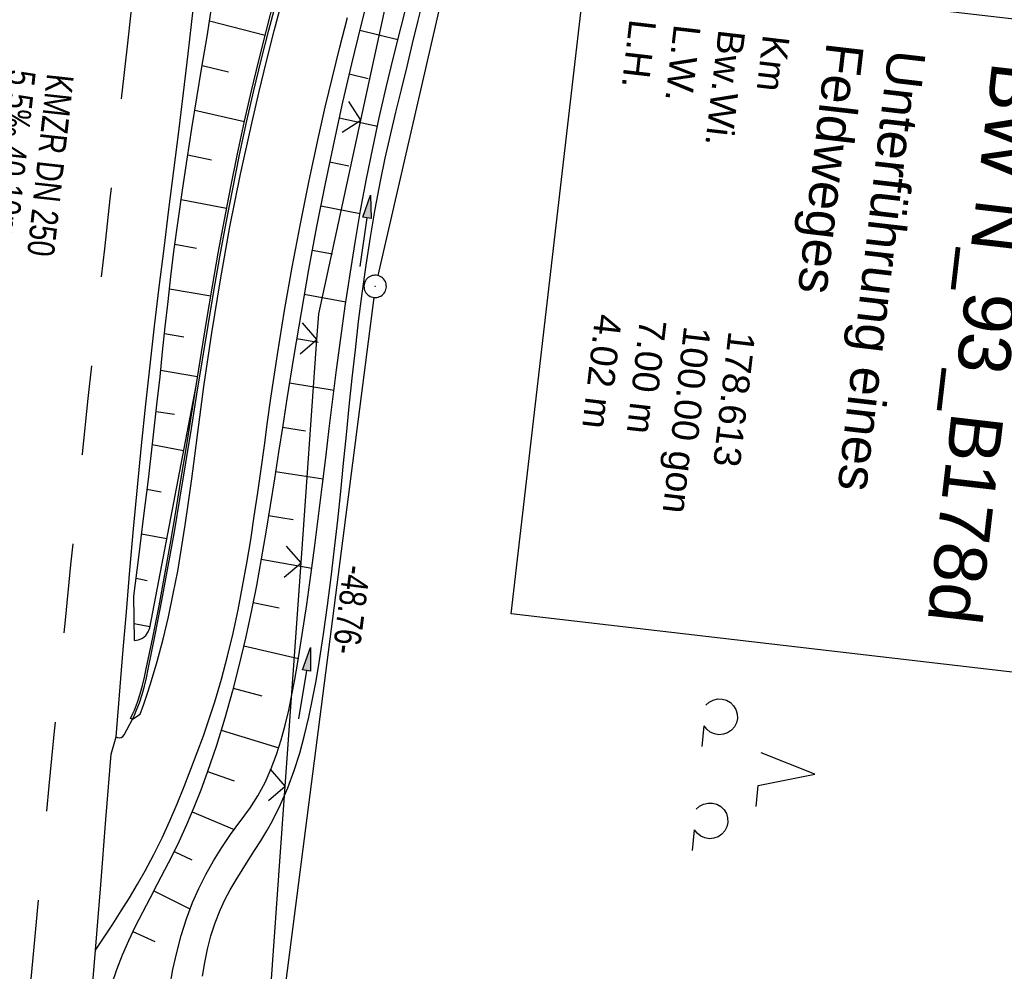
# Model space of a CAD drawing. Extents: x 508275 to 508667, y 447201 to 448341.
# Tile 27 of 33: x 508505 to 508571, y 447992 to 448056. Entities that reach past the tile are written whole.
import ezdxf

# ---------------------------------------------------------------- set-up
doc = ezdxf.new("R2010")
doc.units = 0
doc.header["$LTSCALE"] = 10
doc.header["$MEASUREMENT"] = 0
for name, pattern in [('AUSGEZOGEN', [0]), ('LT00', [0]), ('LT02', [0.4, 0.2, -0.2])]:
    doc.linetypes.add(name, pattern=pattern)
doc.layers.get('0').update_dxf_attribs({"linetype": 'LT00'})
for name, color, linetype in [('--EK_FBR', 250, 'LT00'), ('--EK_Haltung-Text', 140, 'LT00'), ('--EL_DFK_AB_L', 21, 'LT00'), ('--EL_DFK_AB_P', 7, 'LT00'), ('ABSTAND', 8, 'LT00'), ('BW_TEXT_A', 20, 'AUSGEZOGEN'), ('DFK_AB_L', 21, 'LT00'), ('DFK_AB_P', 7, 'LT00'), ('DFK_NUTZUNG', 250, 'LT00'), ('PFEIL', 140, 'AUSGEZOGEN'), ('V126_AFBR_BAB', 250, 'LT00'), ('V126_BOESCH', 250, 'LT00'), ('V126_BOSCHUNG', 250, 'LT00'), ('V126_GRABEN', 250, 'LT00'), ('V126_H_BORD', 8, 'LT00'), ('V126_LG_MARK', 250, 'LT02'), ('V126_RINNE', 182, 'LT00'), ('V126_ZAUN', 40, 'LT00')]:
    doc.layers.add(name, color=color, linetype=linetype)
doc.styles.add('Beschrift', font='ARIAL.TTF')
doc.styles.add('Haltungsbeschriftung', font='ARIAL.TTF', dxfattribs={"width": 0.75})
doc.styles.get("Standard").update_dxf_attribs({"font": 'ARIAL.TTF'})

# ---------------------------------------------------------------- blocks, each defined once
blk = doc.blocks.new('SYMB7201')
at = {"color": 0, "linetype": 'ByBlock'}
for p, q in [((0, 0.385), (-0.11, 0.015)), ((-0.255, -0.385), (-0.115, -0.385)), ((0.445, -0.385), (0.585, -0.385))]:
    blk.add_line(p, q, dxfattribs=at)
for points in [[(0.25, 0.015), (0.11, 0.015), (0, 0.385)], [(-0.393816, -0.383308), (-0.416239, -0.362945), (-0.432849, -0.337617), (-0.442589, -0.308936), (-0.444836, -0.27873), (-0.439449, -0.248923), (-0.426769, -0.221415), (-0.407606, -0.197958), (-0.38318, -0.180047), (-0.355047, -0.168823), (-0.325, -0.165), (-0.294953, -0.168823), (-0.26682, -0.180047), (-0.242394, -0.197959), (-0.223231, -0.221415), (-0.210551, -0.248923), (-0.205164, -0.27873), (-0.207411, -0.308936), (-0.21715, -0.337617), (-0.233761, -0.362945), (-0.256184, -0.383308)], [(0.306185, -0.383308), (0.283761, -0.362945), (0.267151, -0.337617), (0.257411, -0.308936), (0.255164, -0.27873), (0.260552, -0.248923), (0.273231, -0.221415), (0.292394, -0.197958), (0.31682, -0.180047), (0.344953, -0.168823), (0.375, -0.165), (0.405047, -0.168823), (0.43318, -0.180047), (0.457606, -0.197959), (0.476769, -0.221415), (0.489449, -0.248923), (0.494836, -0.27873), (0.492589, -0.308936), (0.48285, -0.337617), (0.466239, -0.362945), (0.443816, -0.383308)]]:
    blk.add_lwpolyline(points, dxfattribs=at)
blk = doc.blocks.new('SYMB0003')
at = {"color": 0, "linetype": 'ByBlock'}
for p, q in [((-0.015712, 0), (0.010166, 0.012015)), ((0, -0.021257), (-0.015712, 0)), ((0.010166, 0.012015), (0, -0.021257))]:
    blk.add_line(p, q, dxfattribs=at)
for points in [[(-0.031395, 0.499013), (-0.093691, 0.491144), (-0.154509, 0.475528), (-0.21289, 0.452414), (-0.267913, 0.422164), (-0.318712, 0.385257), (-0.364484, 0.342274), (-0.404509, 0.293893), (-0.438154, 0.240877), (-0.464888, 0.184062), (-0.484292, 0.124345), (-0.496058, 0.062667), (-0.5, 0)], [(0.5, 0), (0.496057, 0.062667), (0.484292, 0.124345), (0.464888, 0.184062), (0.438153, 0.240877), (0.404509, 0.293893), (0.364484, 0.342274), (0.318712, 0.385257), (0.267913, 0.422164), (0.21289, 0.452414), (0.154509, 0.475528), (0.093691, 0.491144), (0.031395, 0.499013), (-0.031395, 0.499013)], [(-0.5, 0), (-0.496058, -0.062667), (-0.484292, -0.124345), (-0.464888, -0.184062), (-0.438154, -0.240877), (-0.404509, -0.293893), (-0.364485, -0.342274), (-0.318712, -0.385257), (-0.267914, -0.422164), (-0.21289, -0.452414), (-0.154509, -0.475529), (-0.093691, -0.491144), (-0.031395, -0.499014), (0.031395, -0.499014)], [(0.031395, -0.499014), (0.093691, -0.491144), (0.154509, -0.475529), (0.21289, -0.452414), (0.267914, -0.422164), (0.318712, -0.385257), (0.364485, -0.342274), (0.404509, -0.293893), (0.438154, -0.240877), (0.464889, -0.184062), (0.484292, -0.124345), (0.496058, -0.062667), (0.5, 0)]]:
    blk.add_lwpolyline(points, dxfattribs=at)
blk = doc.blocks.new('Pfreil3')
at = {"layer": 'PFEIL'}
blk.add_hatch(color=256, dxfattribs=at).paths.add_polyline_path([(-1.549, 0.273), (-1.549, -0.273), (0, 0)])
for p, q in [((-1.549, 0), (-4.831, 0)), ((-1.549, -0.273), (-1.549, 0.273)), ((-1.549, 0.273), (0, 0)), ((0, 0), (-1.549, -0.273))]:
    blk.add_line(p, q, dxfattribs=at)
blk = doc.blocks.new('SYMB0024')
at = {"color": 0, "linetype": 'ByBlock'}
for p, q in [((-0.5, 0.5), (0, 0)), ((0, 0), (0.5, 0.5))]:
    blk.add_line(p, q, dxfattribs=at)

msp = doc.modelspace()

# ---------------------------------------------------------------- linework, layer by layer
at = {"layer": '--EK_FBR', "color": 2}
for points in [[(508511.528, 448007.752), (508511.751, 448010.541), (508511.976, 448013.329), (508512.206, 448016.117), (508512.443, 448018.904), (508512.689, 448021.69), (508512.948, 448024.475), (508513.221, 448027.258), (508513.511, 448030.04), (508513.8, 448032.651), (508514.103, 448035.26), (508514.416, 448037.868), (508514.738, 448040.476), (508515.064, 448043.083), (508515.391, 448045.69), (508515.717, 448048.297), (508516.039, 448050.904), (508516.353, 448053.513), (508517.027, 448059.435), (508517.645, 448065.362), (508518.207, 448071.295), (508518.378, 448073.221), (508518.545, 448075.148)], [(508507.237, 447958.458), (508507.505, 447961.831), (508507.781, 447965.203), (508508.065, 447968.575), (508508.352, 447971.947), (508508.641, 447975.318), (508508.929, 447978.689), (508509.213, 447982.061), (508509.526, 447985.854), (508509.834, 447989.648), (508510.138, 447993.442), (508510.488, 447997.825), (508510.836, 448002.208), (508511.184, 448006.591), (508511.528, 448007.752)]]:
    msp.add_lwpolyline(points, dxfattribs=at)
at = {"layer": '--EK_FBR'}
for points in [[(508513.141, 448009.261), (508513.373, 448009.937), (508513.601, 448010.613), (508513.822, 448011.292), (508514.269, 448012.782), (508514.671, 448014.283), (508515.031, 448015.796), (508515.354, 448017.317), (508515.646, 448018.847), (508515.91, 448020.384), (508516.153, 448021.926), (508516.377, 448023.473), (508516.589, 448025.023), (508516.793, 448026.575), (508516.993, 448028.128), (508517.195, 448029.68), (508517.403, 448031.231), (508517.925, 448034.807), (508518.507, 448038.368), (508519.151, 448041.914), (508519.858, 448045.446), (508520.631, 448048.963), (508521.109, 448050.993), (508521.605, 448053.019), (508522.117, 448055.042), (508522.64, 448057.063)], [(508510.138, 447993.442), (508510.719, 447994.316), (508511.296, 447995.193), (508511.865, 447996.074), (508512.42, 447996.963), (508512.958, 447997.861), (508513.474, 447998.772), (508514.054, 447999.87), (508514.6, 448000.985), (508515.118, 448002.115), (508515.611, 448003.258), (508516.083, 448004.411), (508516.538, 448005.57), (508516.963, 448006.693), (508517.373, 448007.822), (508517.763, 448008.955), (508518.131, 448010.095), (508518.58, 448011.618), (508518.986, 448013.152), (508519.355, 448014.696), (508519.69, 448016.25), (508519.996, 448017.81), (508520.277, 448019.378), (508520.537, 448020.951), (508520.78, 448022.528), (508521.012, 448024.108), (508521.235, 448025.691), (508521.454, 448027.274), (508521.674, 448028.856), (508521.898, 448030.438), (508522.339, 448033.374), (508522.813, 448036.302), (508523.322, 448039.22), (508523.868, 448042.13), (508524.452, 448045.031), (508525.077, 448047.923), (508525.538, 448049.935), (508526.016, 448051.944), (508526.509, 448053.95), (508527.015, 448055.953)], [(508511.528, 448007.752), (508511.624, 448007.703), (508511.725, 448007.676), (508511.859, 448007.699), (508511.981, 448007.774), (508512.068, 448007.882), (508512.614, 448008.932), (508513.141, 448009.261)]]:
    msp.add_lwpolyline(points, dxfattribs=at)
at = {"layer": '--EL_DFK_AB_L'}
for p, q in [((508539.772, 448085.119), (508529.049, 448038.661)), ((508528.785, 448037.187), (508522.756, 447990.313))]:
    msp.add_line(p, q, dxfattribs=at)
at = {"layer": 'DFK_AB_L'}
for p, q in [((508539.772, 448085.119), (508529.049, 448038.661)), ((508528.785, 448037.187), (508522.756, 447990.313))]:
    msp.add_line(p, q, dxfattribs=at)
at = {"layer": 'V126_AFBR_BAB', "color": 2}
for points in [[(508511.528, 448007.752), (508511.751, 448010.541), (508511.976, 448013.329), (508512.206, 448016.117), (508512.443, 448018.904), (508512.689, 448021.69), (508512.948, 448024.475), (508513.221, 448027.258), (508513.511, 448030.04), (508513.8, 448032.651), (508514.103, 448035.26), (508514.416, 448037.868), (508514.738, 448040.476), (508515.064, 448043.083), (508515.391, 448045.69), (508515.717, 448048.297), (508516.039, 448050.904), (508516.353, 448053.513), (508517.027, 448059.435), (508517.645, 448065.362), (508518.207, 448071.295), (508518.378, 448073.221), (508518.545, 448075.148)], [(508507.237, 447958.458), (508507.505, 447961.831), (508507.781, 447965.203), (508508.065, 447968.575), (508508.352, 447971.947), (508508.641, 447975.318), (508508.929, 447978.689), (508509.213, 447982.061), (508509.526, 447985.854), (508509.834, 447989.648), (508510.138, 447993.442), (508510.488, 447997.825), (508510.836, 448002.208), (508511.184, 448006.591), (508511.528, 448007.752)]]:
    msp.add_lwpolyline(points, dxfattribs=at)
at = {"layer": 'V126_AFBR_BAB'}
for points in [[(508513.141, 448009.261), (508513.373, 448009.937), (508513.601, 448010.613), (508513.822, 448011.292), (508514.269, 448012.782), (508514.671, 448014.283), (508515.031, 448015.796), (508515.354, 448017.317), (508515.646, 448018.847), (508515.91, 448020.384), (508516.153, 448021.926), (508516.377, 448023.473), (508516.589, 448025.023), (508516.793, 448026.575), (508516.993, 448028.128), (508517.195, 448029.68), (508517.403, 448031.231), (508517.925, 448034.807), (508518.507, 448038.368), (508519.151, 448041.914), (508519.858, 448045.446), (508520.631, 448048.963), (508521.109, 448050.993), (508521.605, 448053.019), (508522.117, 448055.042), (508522.64, 448057.063)], [(508510.138, 447993.442), (508510.719, 447994.316), (508511.296, 447995.193), (508511.865, 447996.074), (508512.42, 447996.963), (508512.958, 447997.861), (508513.474, 447998.772), (508514.054, 447999.87), (508514.6, 448000.985), (508515.118, 448002.115), (508515.611, 448003.258), (508516.083, 448004.411), (508516.538, 448005.57), (508516.963, 448006.693), (508517.373, 448007.822), (508517.763, 448008.955), (508518.131, 448010.095), (508518.58, 448011.618), (508518.986, 448013.152), (508519.355, 448014.696), (508519.69, 448016.25), (508519.996, 448017.81), (508520.277, 448019.378), (508520.537, 448020.951), (508520.78, 448022.528), (508521.012, 448024.108), (508521.235, 448025.691), (508521.454, 448027.274), (508521.674, 448028.856), (508521.898, 448030.438), (508522.339, 448033.374), (508522.813, 448036.302), (508523.322, 448039.22), (508523.868, 448042.13), (508524.452, 448045.031), (508525.077, 448047.923), (508525.538, 448049.935), (508526.016, 448051.944), (508526.509, 448053.95), (508527.015, 448055.953)], [(508511.528, 448007.752), (508511.624, 448007.703), (508511.725, 448007.676), (508511.859, 448007.699), (508511.981, 448007.774), (508512.068, 448007.882), (508512.614, 448008.932), (508513.141, 448009.261)]]:
    msp.add_lwpolyline(points, dxfattribs=at)
at = {"layer": 'V126_BOESCH'}
for points in [[(508528.576, 448057.97), (508527.927, 448055.406), (508527.302, 448052.837), (508526.701, 448050.262), (508526.128, 448047.682), (508525.527, 448044.817), (508524.959, 448041.945), (508524.421, 448039.066), (508523.911, 448036.182), (508523.425, 448033.292), (508522.961, 448030.397), (508522.684, 448028.607), (508522.409, 448026.816), (508522.132, 448025.025), (508521.849, 448023.236), (508521.556, 448021.449), (508521.248, 448019.665), (508520.92, 448017.886), (508520.569, 448016.112), (508520.189, 448014.345), (508519.777, 448012.585), (508519.328, 448010.834), (508518.808, 448008.992), (508518.241, 448007.164), (508517.625, 448005.352), (508517.193, 448004.175), (508516.735, 448003.008), (508516.247, 448001.851), (508515.725, 448000.708), (508515.258, 447999.753), (508514.773, 447998.806), (508514.277, 447997.863), (508513.778, 447996.922), (508513.286, 447995.979), (508512.808, 447995.032), (508512.353, 447994.078), (508511.928, 447993.114), (508511.543, 447992.137), (508511.204, 447991.145)], [(508512.747, 448014.202), (508512.713, 448017.172), (508513.04, 448019.774), (508513.364, 448022.376), (508513.681, 448024.98), (508513.988, 448027.585), (508514.281, 448030.191), (508514.462, 448031.87), (508514.64, 448033.549), (508514.818, 448035.228), (508515.001, 448036.907), (508515.193, 448038.584), (508515.398, 448040.259), (508515.672, 448042.324), (508515.967, 448044.386), (508516.279, 448046.445), (508516.603, 448048.503), (508516.936, 448050.56), (508517.274, 448052.616), (508517.611, 448054.672), (508517.945, 448056.729)], [(508512.747, 448014.202), (508513.028, 448014.248), (508513.287, 448014.365), (508513.507, 448014.545), (508513.672, 448014.776), (508513.772, 448015.042), (508516.875, 448031.27)]]:
    msp.add_lwpolyline(points, dxfattribs=at)
at = {"layer": 'V126_BOSCHUNG'}
for p, q in [((508521.508, 448054.751), (508517.779, 448055.699)), ((508527.851, 448055.097), (508530.398, 448054.469)), ((508519.042, 448052.282), (508517.288, 448052.702)), ((508527.143, 448052.167), (508528.419, 448051.867)), ((508520.123, 448048.965), (508516.798, 448049.709)), ((508526.469, 448049.23), (508529.034, 448048.655)), ((508517.91, 448046.387), (508516.321, 448046.717)), ((508525.829, 448046.278), (508527.126, 448046.009)), ((508518.919, 448043.137), (508515.87, 448043.723)), ((508525.228, 448043.324), (508527.87, 448042.806)), ((508516.916, 448040.467), (508515.459, 448040.732)), ((508524.66, 448040.364), (508526.017, 448040.113)), ((508517.859, 448037.262), (508515.095, 448037.735)), ((508524.125, 448037.405), (508526.923, 448036.902)), ((508516.066, 448034.525), (508514.766, 448034.74)), ((508523.615, 448034.434), (508525.063, 448034.189)), ((508516.973, 448031.877), (508514.493, 448032.284)), ((508523.13, 448031.466), (508526.125, 448030.976)), ((508515.427, 448029.349), (508514.206, 448029.524)), ((508522.666, 448028.494), (508524.212, 448028.249)), ((508516.04, 448026.902), (508513.94, 448027.304)), ((508522.21, 448025.529), (508525.394, 448025.025)), ((508514.53, 448024.137), (508513.582, 448024.318)), ((508521.742, 448022.574), (508523.383, 448022.306)), ((508514.913, 448021.009), (508513.221, 448021.332)), ((508521.243, 448019.641), (508524.631, 448019.036)), ((508513.603, 448018.205), (508512.857, 448018.348)), ((508520.695, 448016.735), (508522.45, 448016.378)), ((508513.786, 448015.116), (508512.721, 448015.319)), ((508520.077, 448013.852), (508523.734, 448012.998)), ((508519.372, 448011.001), (508521.28, 448010.489)), ((508518.565, 448008.189), (508522.42, 448007.001)), ((508517.652, 448005.43), (508519.434, 448004.79)), ((508516.618, 448002.723), (508519.435, 448001.54)), ((508515.414, 448000.065), (508516.588, 447999.502)), ((508514.042, 447997.42), (508516.47, 447996.21)), ((508512.646, 447994.699), (508514.123, 447994.036))]:
    msp.add_line(p, q, dxfattribs=at)
at = {"layer": 'V126_GRABEN'}
for points in [[(508515.122, 447990.991), (508515.332, 447992.151), (508515.581, 447993.299), (508515.877, 447994.432), (508516.228, 447995.546), (508516.639, 447996.639), (508517.061, 447997.59), (508517.532, 447998.52), (508518.047, 447999.431), (508518.6, 448000.321), (508519.186, 448001.19), (508519.801, 448002.039), (508520.029, 448002.342), (508520.255, 448002.646), (508520.476, 448002.952), (508521.021, 448003.802), (508521.498, 448004.691), (508521.913, 448005.612), (508522.273, 448006.562), (508522.586, 448007.536), (508522.858, 448008.53), (508523.095, 448009.539), (508523.305, 448010.559), (508523.495, 448011.584), (508523.67, 448012.611), (508523.992, 448014.611), (508524.29, 448016.601), (508524.57, 448018.582), (508524.833, 448020.555), (508525.085, 448022.523), (508525.329, 448024.486), (508525.568, 448026.447), (508525.807, 448028.407), (508526.049, 448030.368), (508526.298, 448032.331), (508526.581, 448034.465), (508526.879, 448036.601), (508527.197, 448038.738), (508527.538, 448040.873), (508527.905, 448043.004), (508528.302, 448045.129), (508528.717, 448047.181), (508529.159, 448049.226), (508529.625, 448051.265), (508530.11, 448053.299), (508530.612, 448055.33), (508531.126, 448057.358)], [(508517.307, 447991.704), (508517.458, 447992.621), (508517.647, 447993.526), (508517.877, 447994.414), (508518.157, 447995.283), (508518.493, 447996.131), (508518.816, 447996.819), (508519.174, 447997.493), (508519.56, 447998.157), (508519.964, 447998.814), (508520.379, 447999.467), (508520.797, 448000.12), (508521.21, 448000.776), (508521.611, 448001.438), (508521.991, 448002.11), (508522.542, 448003.207), (508523.027, 448004.333), (508523.452, 448005.485), (508523.824, 448006.658), (508524.15, 448007.849), (508524.437, 448009.054), (508524.691, 448010.27), (508524.918, 448011.494), (508525.125, 448012.721), (508525.421, 448014.631), (508525.689, 448016.541), (508525.934, 448018.45), (508526.16, 448020.359), (508526.371, 448022.267), (508526.57, 448024.174), (508526.764, 448026.079), (508526.954, 448027.982), (508527.146, 448029.882), (508527.344, 448031.78), (508527.552, 448033.676), (508527.774, 448035.568), (508528.014, 448037.456), (508528.277, 448039.341), (508528.566, 448041.221), (508528.885, 448043.097), (508529.24, 448044.968), (508529.561, 448046.512), (508529.905, 448048.054), (508530.264, 448049.594), (508530.635, 448051.132), (508531.013, 448052.67), (508531.391, 448054.209), (508531.766, 448055.749), (508532.132, 448057.291)]]:
    msp.add_lwpolyline(points, dxfattribs=at)
at = {"layer": 'V126_H_BORD'}
msp.add_line((508512.614, 448008.932), (508512.49, 448008.971), dxfattribs=at)
msp.add_lwpolyline([(508512.49, 448008.971), (508512.62, 448009.253), (508512.745, 448009.536), (508512.951, 448010.074), (508513.126, 448010.622), (508513.278, 448011.179), (508513.414, 448011.742), (508513.54, 448012.308), (508513.984, 448014.409), (508514.4, 448016.513), (508514.793, 448018.617), (508515.165, 448020.723), (508515.523, 448022.831), (508515.868, 448024.939), (508516.206, 448027.049), (508516.54, 448029.159), (508516.875, 448031.27), (508517.233, 448033.495), (508517.599, 448035.719), (508517.976, 448037.942), (508518.367, 448040.164), (508518.775, 448042.381), (508519.203, 448044.595), (508519.655, 448046.804), (508520.133, 448049.007), (508520.6, 448051.042), (508521.089, 448053.073), (508521.596, 448055.099), (508522.116, 448057.122)], dxfattribs=at)
at = {"layer": 'V126_LG_MARK', "ltscale": 3, "flags": 128}
msp.add_lwpolyline([(508499.405, 447907.058), (508499.551, 447909.053), (508499.696, 447911.049), (508499.939, 447914.473), (508500.175, 447917.898), (508500.409, 447921.323), (508500.641, 447924.748), (508500.876, 447928.173), (508501.115, 447931.597), (508501.361, 447935.021), (508501.613, 447938.407), (508501.872, 447941.792), (508502.136, 447945.177), (508502.403, 447948.561), (508502.671, 447951.946), (508502.938, 447955.33), (508503.202, 447958.715), (508503.461, 447962.099), (508503.717, 447965.484), (508503.972, 447968.869), (508504.229, 447972.253), (508504.489, 447975.637), (508504.756, 447979.021), (508505.032, 447982.404), (508505.343, 447986.081), (508505.666, 447989.758), (508505.999, 447993.433), (508506.34, 447997.108), (508506.688, 448000.782), (508507.041, 448004.456), (508507.397, 448008.129), (508507.76, 448011.845), (508508.126, 448015.56), (508508.497, 448019.274), (508508.874, 448022.988), (508509.258, 448026.702), (508509.651, 448030.414), (508510.013, 448033.76), (508510.381, 448037.104), (508510.754, 448040.449), (508511.13, 448043.793), (508511.507, 448047.137), (508511.883, 448050.481), (508512.256, 448053.826), (508512.577, 448056.73), (508512.898, 448059.634), (508513.219, 448062.538), (508513.544, 448065.442), (508513.875, 448068.345), (508514.214, 448071.247), (508514.562, 448074.148), (508514.923, 448077.047), (508515.298, 448079.944), (508515.622, 448082.35), (508515.953, 448084.755), (508516.289, 448087.16), (508516.625, 448089.564), (508517.074, 448092.799), (508517.52, 448096.034), (508517.967, 448099.269), (508518.416, 448102.504), (508518.871, 448105.737), (508519.335, 448108.97), (508519.85, 448112.471), (508520.376, 448115.969), (508520.912, 448119.467), (508521.457, 448122.963), (508522.008, 448126.458), (508522.565, 448129.952), (508523.125, 448133.446), (508523.596, 448136.382)], dxfattribs=at)
at = {"layer": 'V126_RINNE'}
msp.add_lwpolyline([(508512.614, 448008.932), (508512.745, 448009.204), (508512.87, 448009.477), (508513.083, 448010.019), (508513.262, 448010.574), (508513.415, 448011.138), (508513.549, 448011.709), (508513.673, 448012.284), (508514.146, 448014.583), (508514.593, 448016.885), (508515.016, 448019.188), (508515.422, 448021.492), (508515.812, 448023.797), (508516.192, 448026.101), (508516.566, 448028.405), (508516.937, 448030.708), (508517.309, 448033.009), (508517.687, 448035.308), (508518.074, 448037.605), (508518.475, 448039.898), (508518.893, 448042.187), (508519.332, 448044.472), (508519.797, 448046.752), (508520.291, 448049.027), (508520.76, 448051.055), (508521.251, 448053.078), (508521.76, 448055.099), (508522.283, 448057.117)], dxfattribs=at)
at = {"layer": 'V126_ZAUN'}
for p, q in [((508527.921, 448049.064), (508531.104, 448063.723)), ((508523.914, 448019.409), (508524.982, 448034.371)), ((508522.846, 448004.447), (508523.914, 448019.409))]:
    msp.add_line(p, q, dxfattribs=at)
for points in [[(508524.982, 448034.371), (508525.105, 448036.096), (508527.921, 448049.064)], [(508521.776, 447989.485), (508521.789, 447989.637), (508522.846, 448004.447)]]:
    msp.add_lwpolyline(points, dxfattribs=at)

# ---------------------------------------------------------------- block references
at = {"layer": '--EL_DFK_AB_P', "xscale": 1.500000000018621, "yscale": 1.5, "zscale": 1.5, "rotation": 264.7377099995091}
msp.add_blockref('SYMB0003', (508528.88, 448037.928), dxfattribs=at)
at = {"layer": 'DFK_AB_P', "xscale": 1.500000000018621, "yscale": 1.5, "zscale": 1.5, "rotation": 264.7377099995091}
msp.add_blockref('SYMB0003', (508528.88, 448037.928), dxfattribs=at)
at = {"layer": 'DFK_NUTZUNG', "xscale": 10.00000000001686, "yscale": 10, "zscale": 10, "rotation": 264.7377100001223}
msp.add_blockref('SYMB7201', (508554.498, 448005.589), dxfattribs=at)
at = {"layer": 'PFEIL'}
for p, rotation in [((508528.559, 448044.048), 81.5489708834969), ((508524.541, 448013.72), 80.53279245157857)]:
    msp.add_blockref('Pfreil3', p, dxfattribs=dict(at, rotation=rotation))
at = {"layer": 'V126_ZAUN', "yscale": 2.099999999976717, "zscale": 2.1}
for p, xscale, rotation in [((508527.921, 448049.064), 2.099999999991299, 77.74743000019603), ((508524.982, 448034.371), 2.099999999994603, 85.91936999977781), ((508523.914, 448019.409), 2.099999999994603, 85.91936999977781), ((508522.846, 448004.447), 2.099999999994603, 85.91936999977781)]:
    msp.add_blockref('SYMB0024', p, dxfattribs=dict(at, xscale=xscale, rotation=rotation))

# ---------------------------------------------------------------- texts
at = {"layer": '--EK_Haltung-Text', "style": 'Haltungsbeschriftung', "width": 0.75}
for s, p in [('5.5‰ 40.10m', (508504.355, 448052.516)), ('KMZR DN 250', (508506.9, 448052.235))]:
    msp.add_text(s, height=1.8, rotation=-96.30799, dxfattribs=at).set_placement(p)
at = {"layer": 'ABSTAND', "width": 0.75}
msp.add_text('-48.76-', height=1.8, rotation=-97.32955, dxfattribs=at).set_placement((508526.779, 448019.328))
at = {"layer": 'BW_TEXT_A', "insert": (508579.518, 448051.988), "char_height": 2, "width": 37.53828, "attachment_point": 1, "rotation": 263.3832, "style": 'Beschrift', "bg_fill": 3, "box_fill_scale": 1.5, "bg_fill_color": 256, "bg_fill_transparency": 0}
msp.add_mtext('{\\Funir_o|c0;\\H1.75x;6838711\\fArial|b0|i0|c238|p34;\\H0.5714x;\\P\\H1.75x;BW N_93_B1\\fArial|b0|i0|c0|p34;78d\\fArial|b0|i0|c238|p34;\\W0.8;\\P\\H0.3714x;\\W1;\\P\\fArial|b0|i0|c0|p34;\\H1.924x;Unterführung eines\\PFeldweges\\fArial|b0|i0|c238|p34;\\W0.9;\\P\\H0.1999x;\\W1;\\P\\pt8,20;\\H3.602x;K\\fArial|b0|i0|c0|p34;m^I^I\\fArial|b0|i0|c238|p34;1\\fArial|b0|i0|c0|p34;78.613\\fArial|b0|i0|c238|p34;\\PBw.Wi\\fArial|b0|i0|c0|p34;.^I^I100.00\\fArial|b0|i0|c238|p34; gon\\PL.W.^I\\fArial|b0|i0|c0|p34;                 7.00 \\fArial|b0|i0|c238|p34;m\\P\\ptz;\\fArial|b0|i0|c0|p34;L.H.^I                 4.02 m}', dxfattribs=at)

# ---------------------------------------------------------------- next in the draw order: linework, layer by layer
at = {"layer": 'BW_TEXT_A'}
msp.add_lwpolyline([(508582.727, 448054.586), (508577.713, 448011.368), (508537.988, 448015.976), (508543.001, 448059.194)], close=True, dxfattribs=at)

doc.saveas('drawing.dxf')
